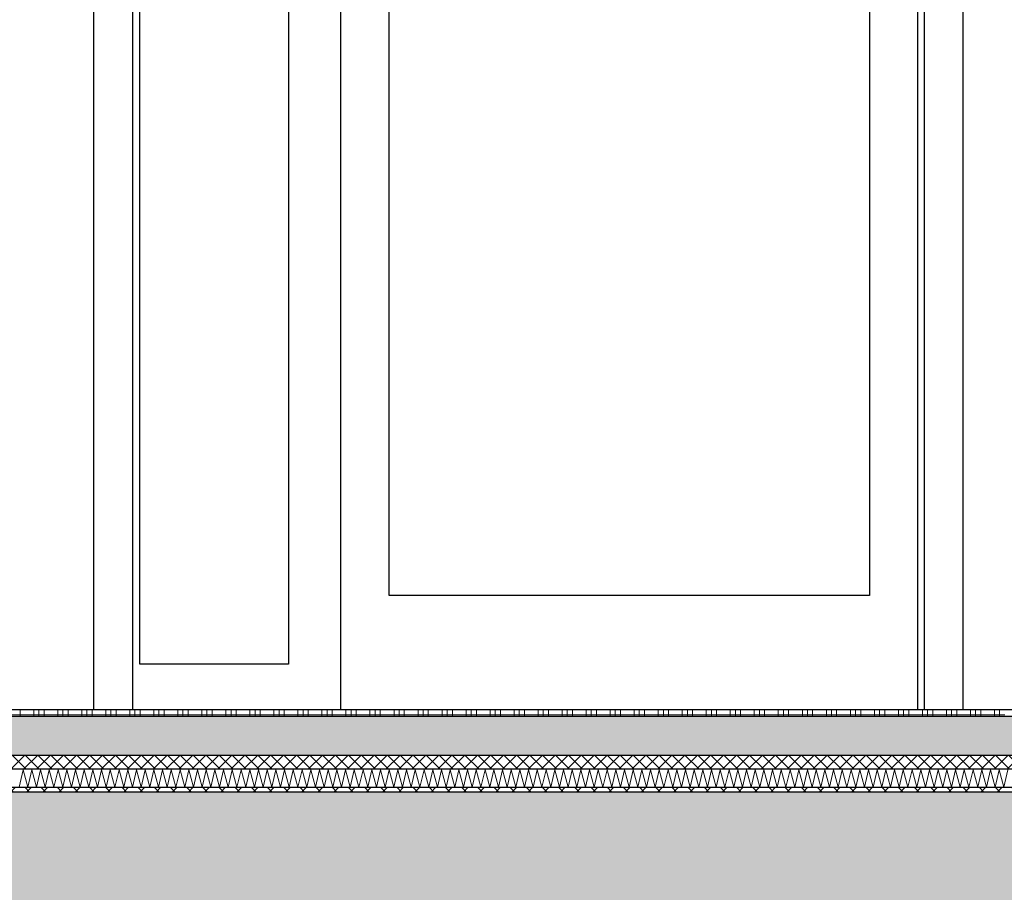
# Model space of a CAD drawing. Header units: metres. Extents: x -12 to 62.3, y -22.2 to 2.8.
# Tile 90 of 214: x 22.5 to 24.6, y -10.6 to -8.7. Entities that reach past the tile are written whole.
import ezdxf

# ---------------------------------------------------------------- set-up
doc = ezdxf.new("R2010")
doc.units = ezdxf.units.M
doc.header["$LTSCALE"] = 20
doc.header["$MEASUREMENT"] = 0
doc.layers.get('0').update_dxf_attribs({"color": 8, "lineweight": 9})
doc.layers.get('Defpoints').update_dxf_attribs({"color": 8, "lineweight": 9})
for name, color, linetype in [('Neubau_A-Decken', 8, 'Continuous'), ('Neubau_A-STB Wände', 8, 'Continuous'), ('Neubau_B-Bodenaufbau', 8, 'Continuous'), ('Neubau_T-Bemaßung', 8, 'Continuous')]:
    doc.layers.add(name, color=color, linetype=linetype)
doc.styles.add('ERSTELLTER_STIL_2', font='arial.ttf')
doc.dimstyles.new('ERSTELLTER_STIL__1', dxfattribs={"dimtxt": 0.0875, "dimasz": 0.059375, "dimexe": 0.18, "dimexo": 0.0625, "dimgap": 0, "dimtad": 1, "dimzin": 0, "dimdsep": 46, "dimtxsty": 'ERSTELLTER_STIL_2', "dimblk": 'ARROWHEAD_6', "dimblk1": 'ARROWHEAD_6', "dimblk2": 'ARROWHEAD_6', "dimcen": 0.09, "dimclrd": 7, "dimclre": 7, "dimclrt": 7, "dimazin": 0, "dimtfac": 1, "dimtdec": 4, "dimtmove": 0, "dimatfit": 3, "dimfxl": 1, "dimtolj": 1, "dimtzin": 0, "dimarcsym": 0})

# ---------------------------------------------------------------- blocks, each defined once
blk = doc.blocks.new('ARROWHEAD_6')
at = {"color": 0, "linetype": 'Continuous', "lineweight": 0}
for p, q in [((-0.5, -0.5), (0.5, 0.5)), ((0, 0), (-1, 0))]:
    blk.add_line(p, q, dxfattribs=at)
blk = doc.blocks.new('*D470')
at = {"layer": 'Defpoints', "color": 0, "linetype": 'Continuous', "transparency": 16777216}
for p in [(22.615, -6.495), (43.2497, -6.495), (45.53, -10.355)]:
    blk.add_point(p, dxfattribs=at)
at = {"layer": 'Neubau_T-Bemaßung', "linetype": 'Continuous', "lineweight": -2, "transparency": 16777216}
for p, q in [((22.6775, -6.495), (43.4297, -6.495)), ((43.2497, -6.5544), (43.2497, -8.3149)), ((43.2497, -10.2956), (43.2497, -8.5421)), ((45.4675, -10.355), (43.0697, -10.355))]:
    blk.add_line(p, q, dxfattribs=at)
at = {"layer": 'Neubau_T-Bemaßung', "linetype": 'Continuous', "lineweight": -2, "transparency": 16777216, "xscale": 0.059375, "yscale": 0.059375, "zscale": 0.059375}
for p, rotation in [((43.2497, -6.495), 90), ((43.2497, -10.355), 270)]:
    blk.add_blockref('ARROWHEAD_6', p, dxfattribs=dict(at, rotation=rotation))
at = {"layer": 'Neubau_T-Bemaßung', "linetype": 'Continuous', "transparency": 16777216, "insert": (43.2497, -8.4285), "char_height": 0.0875, "attachment_point": 5, "rotation": 90, "style": 'ERSTELLTER_STIL_2'}
blk.add_mtext('\\A1;3.86', dxfattribs=at)
blk = doc.blocks.new('*D481')
at = {"layer": 'Defpoints', "color": 0, "linetype": 'Continuous', "transparency": 16777216}
for p in [(19.0274, -10.355), (45.53, -10.355), (45.53, -10.655)]:
    blk.add_point(p, dxfattribs=at)
at = {"layer": 'Neubau_T-Bemaßung', "linetype": 'Continuous', "lineweight": -2, "transparency": 16777216}
for p, q in [((19.0274, -10.2956), (19.0274, -10.2363)), ((45.4675, -10.355), (18.8474, -10.355)), ((19.0274, -10.355), (19.0274, -10.3917)), ((19.0274, -10.655), (19.0274, -10.6186)), ((45.4675, -10.655), (18.8474, -10.655)), ((19.0274, -10.7144), (19.0274, -10.7738))]:
    blk.add_line(p, q, dxfattribs=at)
at = {"layer": 'Neubau_T-Bemaßung', "linetype": 'Continuous', "lineweight": -2, "transparency": 16777216, "xscale": 0.059375, "yscale": 0.059375, "zscale": 0.059375}
for p, rotation in [((19.0274, -10.355), 270), ((19.0274, -10.655), 90)]:
    blk.add_blockref('ARROWHEAD_6', p, dxfattribs=dict(at, rotation=rotation))
at = {"layer": 'Neubau_T-Bemaßung', "linetype": 'Continuous', "transparency": 16777216, "insert": (19.0274, -10.5051), "char_height": 0.0875, "attachment_point": 5, "rotation": 90, "style": 'ERSTELLTER_STIL_2'}
blk.add_mtext('\\A1;0.30', dxfattribs=at)
blk = doc.blocks.new('*D482')
at = {"layer": 'Defpoints', "color": 0, "linetype": 'Continuous', "transparency": 16777216}
for p in [(18.9137, -10.175), (55.892, -10.175), (45.53, -10.355)]:
    blk.add_point(p, dxfattribs=at)
at = {"layer": 'Neubau_T-Bemaßung', "linetype": 'Continuous', "lineweight": -2, "transparency": 16777216}
for p, q in [((18.9137, -10.175), (18.9137, -10.0772)), ((55.8295, -10.175), (18.7337, -10.175)), ((18.9137, -10.2956), (18.9137, -10.2344)), ((45.4675, -10.355), (18.7337, -10.355))]:
    blk.add_line(p, q, dxfattribs=at)
at = {"layer": 'Neubau_T-Bemaßung', "linetype": 'Continuous', "lineweight": -2, "transparency": 16777216, "xscale": 0.059375, "yscale": 0.059375, "zscale": 0.059375}
for p, rotation in [((18.9137, -10.175), 90), ((18.9137, -10.355), 270)]:
    blk.add_blockref('ARROWHEAD_6', p, dxfattribs=dict(at, rotation=rotation))
at = {"layer": 'Neubau_T-Bemaßung', "linetype": 'Continuous', "transparency": 16777216, "insert": (19.0274, -10.0772), "char_height": 0.0875, "attachment_point": 5, "rotation": 90, "style": 'ERSTELLTER_STIL_2'}
blk.add_mtext('\\A1;0.18', dxfattribs=at)
blk = doc.blocks.new('*D483')
at = {"layer": 'Defpoints', "color": 0, "linetype": 'Continuous', "transparency": 16777216}
for p in [(19.0274, -7.675), (19.2714, -7.675), (55.892, -10.175)]:
    blk.add_point(p, dxfattribs=at)
at = {"layer": 'Neubau_T-Bemaßung', "linetype": 'Continuous', "lineweight": -2, "transparency": 16777216}
for p, q in [((19.2089, -7.675), (18.8474, -7.675)), ((19.0274, -7.7344), (19.0274, -8.8143)), ((19.0274, -10.1156), (19.0274, -9.0427)), ((55.8295, -10.175), (18.8474, -10.175))]:
    blk.add_line(p, q, dxfattribs=at)
at = {"layer": 'Neubau_T-Bemaßung', "linetype": 'Continuous', "lineweight": -2, "transparency": 16777216, "xscale": 0.059375, "yscale": 0.059375, "zscale": 0.059375}
for p, rotation in [((19.0274, -7.675), 90), ((19.0274, -10.175), 270)]:
    blk.add_blockref('ARROWHEAD_6', p, dxfattribs=dict(at, rotation=rotation))
at = {"layer": 'Neubau_T-Bemaßung', "linetype": 'Continuous', "transparency": 16777216, "insert": (19.0274, -8.9285), "char_height": 0.0875, "attachment_point": 5, "rotation": 90, "style": 'ERSTELLTER_STIL_2'}
blk.add_mtext('\\A1;2.50', dxfattribs=at)
blk = doc.blocks.new('*D496')
at = {"layer": 'Defpoints', "color": 0, "linetype": 'Continuous', "transparency": 16777216}
for p in [(19.3774, -10.355), (45.53, -10.355), (45.53, -10.655)]:
    blk.add_point(p, dxfattribs=at)
at = {"layer": 'Neubau_T-Bemaßung', "linetype": 'Continuous', "lineweight": -2, "transparency": 16777216}
for p, q in [((19.3774, -10.2956), (19.3774, -10.2363)), ((45.4675, -10.355), (19.1974, -10.355)), ((19.3774, -10.355), (19.3774, -10.3917)), ((19.3774, -10.655), (19.3774, -10.6186)), ((45.4675, -10.655), (19.1974, -10.655)), ((19.3774, -10.7144), (19.3774, -10.7738))]:
    blk.add_line(p, q, dxfattribs=at)
at = {"layer": 'Neubau_T-Bemaßung', "linetype": 'Continuous', "lineweight": -2, "transparency": 16777216, "xscale": 0.059375, "yscale": 0.059375, "zscale": 0.059375}
for p, rotation in [((19.3774, -10.355), 270), ((19.3774, -10.655), 90)]:
    blk.add_blockref('ARROWHEAD_6', p, dxfattribs=dict(at, rotation=rotation))
at = {"layer": 'Neubau_T-Bemaßung', "linetype": 'Continuous', "transparency": 16777216, "insert": (19.3774, -10.5051), "char_height": 0.0875, "attachment_point": 5, "rotation": 90, "style": 'ERSTELLTER_STIL_2'}
blk.add_mtext('\\A1;0.30', dxfattribs=at)
blk = doc.blocks.new('*D497')
at = {"layer": 'Defpoints', "color": 0, "linetype": 'Continuous', "transparency": 16777216}
for p in [(19.3774, -6.495), (22.615, -6.495), (45.53, -10.355)]:
    blk.add_point(p, dxfattribs=at)
at = {"layer": 'Neubau_T-Bemaßung', "linetype": 'Continuous', "lineweight": -2, "transparency": 16777216}
for p, q in [((22.5525, -6.495), (19.1974, -6.495)), ((19.3774, -6.5544), (19.3774, -8.3149)), ((19.3774, -10.2956), (19.3774, -8.5421)), ((45.4675, -10.355), (19.1974, -10.355))]:
    blk.add_line(p, q, dxfattribs=at)
at = {"layer": 'Neubau_T-Bemaßung', "linetype": 'Continuous', "lineweight": -2, "transparency": 16777216, "xscale": 0.059375, "yscale": 0.059375, "zscale": 0.059375}
for p, rotation in [((19.3774, -6.495), 90), ((19.3774, -10.355), 270)]:
    blk.add_blockref('ARROWHEAD_6', p, dxfattribs=dict(at, rotation=rotation))
at = {"layer": 'Neubau_T-Bemaßung', "linetype": 'Continuous', "transparency": 16777216, "insert": (19.3774, -8.4285), "char_height": 0.0875, "attachment_point": 5, "rotation": 90, "style": 'ERSTELLTER_STIL_2'}
blk.add_mtext('\\A1;3.86', dxfattribs=at)
blk = doc.blocks.new('*D503')
at = {"layer": 'Defpoints', "color": 0, "linetype": 'Continuous', "transparency": 16777216}
for p in [(2.6448, -10.355), (45.53, -10.355), (7.125, -10.655)]:
    blk.add_point(p, dxfattribs=at)
at = {"layer": 'Neubau_T-Bemaßung', "linetype": 'Continuous', "lineweight": -2, "transparency": 16777216}
for p, q in [((2.6448, -10.2956), (2.6448, -10.2363)), ((45.4675, -10.355), (2.4648, -10.355)), ((2.6448, -10.355), (2.6448, -10.3917)), ((2.6448, -10.655), (2.6448, -10.6186)), ((7.0625, -10.655), (2.4648, -10.655)), ((2.6448, -10.7144), (2.6448, -10.7738))]:
    blk.add_line(p, q, dxfattribs=at)
at = {"layer": 'Neubau_T-Bemaßung', "linetype": 'Continuous', "lineweight": -2, "transparency": 16777216, "xscale": 0.059375, "yscale": 0.059375, "zscale": 0.059375}
for p, rotation in [((2.6448, -10.355), 270), ((2.6448, -10.655), 90)]:
    blk.add_blockref('ARROWHEAD_6', p, dxfattribs=dict(at, rotation=rotation))
at = {"layer": 'Neubau_T-Bemaßung', "linetype": 'Continuous', "transparency": 16777216, "insert": (2.6448, -10.5051), "char_height": 0.0875, "attachment_point": 5, "rotation": 90, "style": 'ERSTELLTER_STIL_2'}
blk.add_mtext('\\A1;0.30', dxfattribs=at)
blk = doc.blocks.new('*D504')
at = {"layer": 'Defpoints', "color": 0, "linetype": 'Continuous', "transparency": 16777216}
for p in [(2.5311, -10.175), (55.892, -10.175), (45.53, -10.355)]:
    blk.add_point(p, dxfattribs=at)
at = {"layer": 'Neubau_T-Bemaßung', "linetype": 'Continuous', "lineweight": -2, "transparency": 16777216}
for p, q in [((2.5311, -10.175), (2.5311, -10.0772)), ((55.8295, -10.175), (2.3511, -10.175)), ((2.5311, -10.2956), (2.5311, -10.2344)), ((45.4675, -10.355), (2.3511, -10.355))]:
    blk.add_line(p, q, dxfattribs=at)
at = {"layer": 'Neubau_T-Bemaßung', "linetype": 'Continuous', "lineweight": -2, "transparency": 16777216, "xscale": 0.059375, "yscale": 0.059375, "zscale": 0.059375}
for p, rotation in [((2.5311, -10.175), 90), ((2.5311, -10.355), 270)]:
    blk.add_blockref('ARROWHEAD_6', p, dxfattribs=dict(at, rotation=rotation))
at = {"layer": 'Neubau_T-Bemaßung', "linetype": 'Continuous', "transparency": 16777216, "insert": (2.6448, -10.0772), "char_height": 0.0875, "attachment_point": 5, "rotation": 90, "style": 'ERSTELLTER_STIL_2'}
blk.add_mtext('\\A1;0.18', dxfattribs=at)
blk = doc.blocks.new('*D505')
at = {"layer": 'Defpoints', "color": 0, "linetype": 'Continuous', "transparency": 16777216}
for p in [(2.6448, -7.175), (42.69, -7.175), (55.892, -10.175)]:
    blk.add_point(p, dxfattribs=at)
at = {"layer": 'Neubau_T-Bemaßung', "linetype": 'Continuous', "lineweight": -2, "transparency": 16777216}
for p, q in [((42.6275, -7.175), (2.4648, -7.175)), ((2.6448, -7.2344), (2.6448, -8.565)), ((2.6448, -10.1156), (2.6448, -8.792)), ((55.8295, -10.175), (2.4648, -10.175))]:
    blk.add_line(p, q, dxfattribs=at)
at = {"layer": 'Neubau_T-Bemaßung', "linetype": 'Continuous', "lineweight": -2, "transparency": 16777216, "xscale": 0.059375, "yscale": 0.059375, "zscale": 0.059375}
for p, rotation in [((2.6448, -7.175), 90), ((2.6448, -10.175), 270)]:
    blk.add_blockref('ARROWHEAD_6', p, dxfattribs=dict(at, rotation=rotation))
at = {"layer": 'Neubau_T-Bemaßung', "linetype": 'Continuous', "transparency": 16777216, "insert": (2.6448, -8.6785), "char_height": 0.0875, "attachment_point": 5, "rotation": 90, "style": 'ERSTELLTER_STIL_2'}
blk.add_mtext('\\A1;3.00', dxfattribs=at)
blk = doc.blocks.new('*D444')
at = {"layer": 'Defpoints', "color": 0, "linetype": 'Continuous', "transparency": 16777216}
for p in [(2.9948, -10.355), (45.53, -10.355), (3.1774, -10.655)]:
    blk.add_point(p, dxfattribs=at)
at = {"layer": 'Neubau_T-Bemaßung', "linetype": 'Continuous', "lineweight": -2, "transparency": 16777216}
for p, q in [((2.9948, -10.2956), (2.9948, -10.2363)), ((45.4675, -10.355), (2.8148, -10.355)), ((2.9948, -10.355), (2.9948, -10.3917)), ((2.9948, -10.655), (2.9948, -10.6186)), ((3.1149, -10.655), (2.8148, -10.655)), ((2.9948, -10.7144), (2.9948, -10.7738))]:
    blk.add_line(p, q, dxfattribs=at)
at = {"layer": 'Neubau_T-Bemaßung', "linetype": 'Continuous', "lineweight": -2, "transparency": 16777216, "xscale": 0.059375, "yscale": 0.059375, "zscale": 0.059375}
for p, rotation in [((2.9948, -10.355), 270), ((2.9948, -10.655), 90)]:
    blk.add_blockref('ARROWHEAD_6', p, dxfattribs=dict(at, rotation=rotation))
at = {"layer": 'Neubau_T-Bemaßung', "linetype": 'Continuous', "transparency": 16777216, "insert": (2.9948, -10.5051), "char_height": 0.0875, "attachment_point": 5, "rotation": 90, "style": 'ERSTELLTER_STIL_2'}
blk.add_mtext('\\A1;0.30', dxfattribs=at)
blk = doc.blocks.new('*D445')
at = {"layer": 'Defpoints', "color": 0, "linetype": 'Continuous', "transparency": 16777216}
for p in [(2.9948, -6.495), (22.615, -6.495), (45.53, -10.355)]:
    blk.add_point(p, dxfattribs=at)
at = {"layer": 'Neubau_T-Bemaßung', "linetype": 'Continuous', "lineweight": -2, "transparency": 16777216}
for p, q in [((22.5525, -6.495), (2.8148, -6.495)), ((2.9948, -6.5544), (2.9948, -8.3149)), ((2.9948, -10.2956), (2.9948, -8.5421)), ((45.4675, -10.355), (2.8148, -10.355))]:
    blk.add_line(p, q, dxfattribs=at)
at = {"layer": 'Neubau_T-Bemaßung', "linetype": 'Continuous', "lineweight": -2, "transparency": 16777216, "xscale": 0.059375, "yscale": 0.059375, "zscale": 0.059375}
for p, rotation in [((2.9948, -6.495), 90), ((2.9948, -10.355), 270)]:
    blk.add_blockref('ARROWHEAD_6', p, dxfattribs=dict(at, rotation=rotation))
at = {"layer": 'Neubau_T-Bemaßung', "linetype": 'Continuous', "transparency": 16777216, "insert": (2.9948, -8.4285), "char_height": 0.0875, "attachment_point": 5, "rotation": 90, "style": 'ERSTELLTER_STIL_2'}
blk.add_mtext('\\A1;3.86', dxfattribs=at)
blk = doc.blocks.new('*D415')
at = {"layer": 'Defpoints', "color": 0, "linetype": 'Continuous', "transparency": 16777216}
for p in [(8.8736, -10.355), (45.53, -10.355), (0.2, -10.655)]:
    blk.add_point(p, dxfattribs=at)
at = {"layer": 'Neubau_T-Bemaßung', "linetype": 'Continuous', "lineweight": -2, "transparency": 16777216}
for p, q in [((45.4675, -10.355), (8.6936, -10.355)), ((8.8736, -10.4144), (8.8736, -10.5956)), ((0.2625, -10.655), (9.0536, -10.655)), ((8.8736, -10.655), (8.8736, -10.7531))]:
    blk.add_line(p, q, dxfattribs=at)
at = {"layer": 'Neubau_T-Bemaßung', "linetype": 'Continuous', "lineweight": -2, "transparency": 16777216, "xscale": 0.059375, "yscale": 0.059375, "zscale": 0.059375}
for p, rotation in [((8.8736, -10.355), 90), ((8.8736, -10.655), 270)]:
    blk.add_blockref('ARROWHEAD_6', p, dxfattribs=dict(at, rotation=rotation))
at = {"layer": 'Neubau_T-Bemaßung', "linetype": 'Continuous', "transparency": 16777216, "insert": (8.7601, -10.7531), "char_height": 0.0875, "attachment_point": 5, "rotation": 90, "style": 'ERSTELLTER_STIL_2'}
blk.add_mtext('\\A1;0.30', dxfattribs=at)
blk = doc.blocks.new('*D416')
at = {"layer": 'Defpoints', "color": 0, "linetype": 'Continuous', "transparency": 16777216}
for p in [(8.8739, -10.175), (55.892, -10.175), (45.53, -10.355)]:
    blk.add_point(p, dxfattribs=at)
at = {"layer": 'Neubau_T-Bemaßung', "linetype": 'Continuous', "lineweight": -2, "transparency": 16777216}
for p, q in [((55.8295, -10.175), (8.6939, -10.175)), ((8.8739, -10.2344), (8.8739, -10.2956)), ((45.4675, -10.355), (8.6939, -10.355)), ((8.8739, -10.355), (8.8739, -10.4531))]:
    blk.add_line(p, q, dxfattribs=at)
at = {"layer": 'Neubau_T-Bemaßung', "linetype": 'Continuous', "lineweight": -2, "transparency": 16777216, "xscale": 0.059375, "yscale": 0.059375, "zscale": 0.059375}
for p, rotation in [((8.8739, -10.175), 90), ((8.8739, -10.355), 270)]:
    blk.add_blockref('ARROWHEAD_6', p, dxfattribs=dict(at, rotation=rotation))
at = {"layer": 'Neubau_T-Bemaßung', "linetype": 'Continuous', "transparency": 16777216, "insert": (8.7601, -10.4531), "char_height": 0.0875, "attachment_point": 5, "rotation": 90, "style": 'ERSTELLTER_STIL_2'}
blk.add_mtext('\\A1;0.18', dxfattribs=at)
blk = doc.blocks.new('*D417')
at = {"layer": 'Defpoints', "color": 0, "linetype": 'Continuous', "transparency": 16777216}
for p in [(8.7601, -6.825), (8.9865, -6.825), (55.892, -10.175)]:
    blk.add_point(p, dxfattribs=at)
at = {"layer": 'Neubau_T-Bemaßung', "linetype": 'Continuous', "lineweight": -2, "transparency": 16777216}
for p, q in [((8.924, -6.825), (8.5801, -6.825)), ((8.7601, -6.8844), (8.7601, -8.4563)), ((8.7601, -10.1156), (8.7601, -8.6842)), ((55.8295, -10.175), (8.5801, -10.175))]:
    blk.add_line(p, q, dxfattribs=at)
at = {"layer": 'Neubau_T-Bemaßung', "linetype": 'Continuous', "lineweight": -2, "transparency": 16777216, "xscale": 0.059375, "yscale": 0.059375, "zscale": 0.059375}
for p, rotation in [((8.7601, -6.825), 90), ((8.7601, -10.175), 270)]:
    blk.add_blockref('ARROWHEAD_6', p, dxfattribs=dict(at, rotation=rotation))
at = {"layer": 'Neubau_T-Bemaßung', "linetype": 'Continuous', "transparency": 16777216, "insert": (8.7601, -8.5702), "char_height": 0.0875, "attachment_point": 5, "rotation": 90, "style": 'ERSTELLTER_STIL_2'}
blk.add_mtext('\\A1;3.35', dxfattribs=at)
blk = doc.blocks.new('*D428')
at = {"layer": 'Defpoints', "color": 0, "linetype": 'Continuous', "transparency": 16777216}
for p in [(9.1101, -10.355), (45.53, -10.355), (3.1774, -10.655)]:
    blk.add_point(p, dxfattribs=at)
at = {"layer": 'Neubau_T-Bemaßung', "linetype": 'Continuous', "lineweight": -2, "transparency": 16777216}
for p, q in [((9.1101, -10.2956), (9.1101, -10.2363)), ((45.4675, -10.355), (8.9301, -10.355)), ((9.1101, -10.355), (9.1101, -10.3917)), ((9.1101, -10.655), (9.1101, -10.6186)), ((3.2399, -10.655), (9.2901, -10.655)), ((9.1101, -10.7144), (9.1101, -10.7738))]:
    blk.add_line(p, q, dxfattribs=at)
at = {"layer": 'Neubau_T-Bemaßung', "linetype": 'Continuous', "lineweight": -2, "transparency": 16777216, "xscale": 0.059375, "yscale": 0.059375, "zscale": 0.059375}
for p, rotation in [((9.1101, -10.355), 270), ((9.1101, -10.655), 90)]:
    blk.add_blockref('ARROWHEAD_6', p, dxfattribs=dict(at, rotation=rotation))
at = {"layer": 'Neubau_T-Bemaßung', "linetype": 'Continuous', "transparency": 16777216, "insert": (9.1101, -10.5051), "char_height": 0.0875, "attachment_point": 5, "rotation": 90, "style": 'ERSTELLTER_STIL_2'}
blk.add_mtext('\\A1;0.30', dxfattribs=at)
blk = doc.blocks.new('*D429')
at = {"layer": 'Defpoints', "color": 0, "linetype": 'Continuous', "transparency": 16777216}
for p in [(9.1101, -6.495), (22.615, -6.495), (45.53, -10.355)]:
    blk.add_point(p, dxfattribs=at)
at = {"layer": 'Neubau_T-Bemaßung', "linetype": 'Continuous', "lineweight": -2, "transparency": 16777216}
for p, q in [((22.5525, -6.495), (8.9301, -6.495)), ((9.1101, -6.5544), (9.1101, -8.3149)), ((9.1101, -10.2956), (9.1101, -8.5421)), ((45.4675, -10.355), (8.9301, -10.355))]:
    blk.add_line(p, q, dxfattribs=at)
at = {"layer": 'Neubau_T-Bemaßung', "linetype": 'Continuous', "lineweight": -2, "transparency": 16777216, "xscale": 0.059375, "yscale": 0.059375, "zscale": 0.059375}
for p, rotation in [((9.1101, -6.495), 90), ((9.1101, -10.355), 270)]:
    blk.add_blockref('ARROWHEAD_6', p, dxfattribs=dict(at, rotation=rotation))
at = {"layer": 'Neubau_T-Bemaßung', "linetype": 'Continuous', "transparency": 16777216, "insert": (9.1101, -8.4285), "char_height": 0.0875, "attachment_point": 5, "rotation": 90, "style": 'ERSTELLTER_STIL_2'}
blk.add_mtext('\\A1;3.86', dxfattribs=at)

msp = doc.modelspace()

# ---------------------------------------------------------------- hatches: boundary and pattern name
at = {"layer": 'Neubau_A-Decken', "linetype": 'Continuous'}
h = msp.add_hatch(dxfattribs=at)
h.set_pattern_fill('BETON__STAHLBETON_0001', color=256, style=0, pattern_type=2)
h.set_pattern_definition([(45, (2952.9134, -10.175), (-0.0848528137, 0.0848528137), []), (45, (2952.87097, -10.13257), (-0.0848528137, 0.0848528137), [0.09, -0.03])])
h.paths.add_polyline_path([(45.53, -10.355), (14.55, -10.355), (14.55, -10.655), (45.53, -10.655)])
at = {"layer": 'Neubau_B-Bodenaufbau', "linetype": 'Continuous'}
h = msp.add_hatch(dxfattribs=at)
h.set_pattern_fill('BETON__UNBEWEHRT_0001', color=256, style=0, pattern_type=2)
h.set_pattern_definition([(45, (2952.9134, -10.175), (-0.0353553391, 0.0353553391), [0.0375, -0.0125]), (45, (2952.9134, -10.139645), (-0.0353553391, 0.0353553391), [0.0375, -0.0125])])
h.paths.add_polyline_path([(40.005, -10.19), (20.495, -10.19), (20.495, -10.275), (40.005, -10.275)])
h = msp.add_hatch(dxfattribs=at)
h.set_pattern_fill('DÄMMUNG__HART_2_0001', color=256, style=0, pattern_type=2)
h.set_pattern_definition([(45, (2952.9134, -10.175), (-0.01414213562, 0.01414213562), []), (135, (2952.9134, -10.175), (0.01414213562, 0.01414213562), [])])
h.paths.add_polyline_path([(40.005, -10.275), (20.495, -10.275), (20.495, -10.305), (40.005, -10.305)])
h = msp.add_hatch(dxfattribs=at)
h.set_pattern_fill('GUßASPHALT_0001', color=256, style=0, pattern_type=2)
h.set_pattern_definition([(45, (2952.9134, -10.175), (-0.01767766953, 0.01767766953), []), (135, (2952.9134, -10.175), (0.01767766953, 0.01767766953), [])])
h.paths.add_polyline_path([(20.495, -10.355), (40.005, -10.355), (40.005, -10.345), (20.495, -10.345)])

# ---------------------------------------------------------------- linework, layer by layer
at = {"layer": 'Neubau_A-Decken', "linetype": 'Continuous', "flags": 128}
msp.add_lwpolyline([(45.39, -10.355), (40.005, -10.355), (20.495, -10.355), (18.45, -10.355), (18.4375, -10.355), (18.425, -10.355), (18.275, -10.355), (18.2625, -10.355), (18.25, -10.355), (15.95, -10.355), (15.9375, -10.355), (15.925, -10.355), (15.875, -10.355), (15.675, -10.355), (15.625, -10.355), (15.6125, -10.355), (15.6, -10.355), (14.55, -10.355)], dxfattribs=at)
at = {"layer": 'Neubau_A-STB Wände', "linetype": 'Continuous'}
for p, q in [((22.63, -10.175), (22.63, -7.375)), ((24.53, -10.175), (24.53, -7.375)), ((22.715, -10.175), (22.715, -7.46)), ((24.445, -7.46), (24.445, -10.175)), ((22.73, -10.075), (22.73, -7.915)), ((23.055, -7.915), (23.055, -10.075)), ((23.17, -10.175), (23.17, -7.915)), ((24.43, -7.915), (24.43, -10.175)), ((23.275, -9.925), (23.275, -8.02)), ((24.325, -8.02), (24.325, -9.925)), ((24.325, -9.925), (23.275, -9.925)), ((23.055, -10.075), (22.73, -10.075))]:
    msp.add_line(p, q, dxfattribs=at)
at = {"layer": 'Neubau_B-Bodenaufbau', "linetype": 'Continuous', "lineweight": 9}
for p, q in [((22.4684, -10.175), (22.4684, -10.19)), ((22.4984, -10.175), (22.4984, -10.19)), ((22.5096, -10.175), (22.5096, -10.19)), ((22.5209, -10.175), (22.5209, -10.19)), ((22.5509, -10.175), (22.5509, -10.19)), ((22.5621, -10.175), (22.5621, -10.19)), ((22.5734, -10.175), (22.5734, -10.19)), ((22.6034, -10.175), (22.6034, -10.19)), ((22.6146, -10.175), (22.6146, -10.19)), ((22.6259, -10.175), (22.6259, -10.19)), ((22.6559, -10.175), (22.6559, -10.19)), ((22.6671, -10.175), (22.6671, -10.19)), ((22.6784, -10.175), (22.6784, -10.19)), ((22.7084, -10.175), (22.7084, -10.19)), ((22.7196, -10.175), (22.7196, -10.19)), ((22.7309, -10.175), (22.7309, -10.19)), ((22.7609, -10.175), (22.7609, -10.19)), ((22.7721, -10.175), (22.7721, -10.19)), ((22.7834, -10.175), (22.7834, -10.19)), ((22.8134, -10.175), (22.8134, -10.19)), ((22.8246, -10.175), (22.8246, -10.19)), ((22.8359, -10.175), (22.8359, -10.19)), ((22.8659, -10.175), (22.8659, -10.19)), ((22.8771, -10.175), (22.8771, -10.19)), ((22.8884, -10.175), (22.8884, -10.19)), ((22.9184, -10.175), (22.9184, -10.19)), ((22.9296, -10.175), (22.9296, -10.19)), ((22.9409, -10.175), (22.9409, -10.19)), ((22.9709, -10.175), (22.9709, -10.19)), ((22.9821, -10.175), (22.9821, -10.19)), ((22.9934, -10.175), (22.9934, -10.19)), ((23.0234, -10.175), (23.0234, -10.19)), ((23.0346, -10.175), (23.0346, -10.19)), ((23.0459, -10.175), (23.0459, -10.19)), ((23.0759, -10.175), (23.0759, -10.19)), ((23.0871, -10.175), (23.0871, -10.19)), ((23.0984, -10.175), (23.0984, -10.19)), ((23.1284, -10.175), (23.1284, -10.19)), ((23.1396, -10.175), (23.1396, -10.19)), ((23.1509, -10.175), (23.1509, -10.19)), ((23.1809, -10.175), (23.1809, -10.19)), ((23.1921, -10.175), (23.1921, -10.19)), ((23.2034, -10.175), (23.2034, -10.19)), ((23.2334, -10.175), (23.2334, -10.19)), ((23.2446, -10.175), (23.2446, -10.19)), ((23.2559, -10.175), (23.2559, -10.19)), ((23.2859, -10.175), (23.2859, -10.19)), ((23.2971, -10.175), (23.2971, -10.19)), ((23.3084, -10.175), (23.3084, -10.19)), ((23.3384, -10.175), (23.3384, -10.19)), ((23.3496, -10.175), (23.3496, -10.19)), ((23.3609, -10.175), (23.3609, -10.19)), ((23.3909, -10.175), (23.3909, -10.19)), ((23.4021, -10.175), (23.4021, -10.19)), ((23.4134, -10.175), (23.4134, -10.19)), ((23.4434, -10.175), (23.4434, -10.19)), ((23.4546, -10.175), (23.4546, -10.19)), ((23.4659, -10.175), (23.4659, -10.19)), ((23.4959, -10.175), (23.4959, -10.19)), ((23.5071, -10.175), (23.5071, -10.19)), ((23.5184, -10.175), (23.5184, -10.19)), ((23.5484, -10.175), (23.5484, -10.19)), ((23.5596, -10.175), (23.5596, -10.19)), ((23.5709, -10.175), (23.5709, -10.19)), ((23.6009, -10.175), (23.6009, -10.19)), ((23.6121, -10.175), (23.6121, -10.19)), ((23.6234, -10.175), (23.6234, -10.19)), ((23.6534, -10.175), (23.6534, -10.19)), ((23.6646, -10.175), (23.6646, -10.19)), ((23.6759, -10.175), (23.6759, -10.19)), ((23.7059, -10.175), (23.7059, -10.19)), ((23.7171, -10.175), (23.7171, -10.19)), ((23.7284, -10.175), (23.7284, -10.19)), ((23.7584, -10.175), (23.7584, -10.19)), ((23.7696, -10.175), (23.7696, -10.19)), ((23.7809, -10.175), (23.7809, -10.19)), ((23.8109, -10.175), (23.8109, -10.19)), ((23.8221, -10.175), (23.8221, -10.19)), ((23.8334, -10.175), (23.8334, -10.19)), ((23.8634, -10.175), (23.8634, -10.19)), ((23.8746, -10.175), (23.8746, -10.19)), ((23.8859, -10.175), (23.8859, -10.19)), ((23.9159, -10.175), (23.9159, -10.19)), ((23.9271, -10.175), (23.9271, -10.19)), ((23.9384, -10.175), (23.9384, -10.19)), ((23.9684, -10.175), (23.9684, -10.19)), ((23.9796, -10.175), (23.9796, -10.19)), ((23.9909, -10.175), (23.9909, -10.19)), ((24.0209, -10.175), (24.0209, -10.19)), ((24.0321, -10.175), (24.0321, -10.19)), ((24.0434, -10.175), (24.0434, -10.19)), ((24.0734, -10.175), (24.0734, -10.19)), ((24.0846, -10.175), (24.0846, -10.19)), ((24.0959, -10.175), (24.0959, -10.19)), ((24.1259, -10.175), (24.1259, -10.19)), ((24.1371, -10.175), (24.1371, -10.19)), ((24.1484, -10.175), (24.1484, -10.19)), ((24.1784, -10.175), (24.1784, -10.19)), ((24.1896, -10.175), (24.1896, -10.19)), ((24.2009, -10.175), (24.2009, -10.19)), ((24.2309, -10.175), (24.2309, -10.19)), ((24.2421, -10.175), (24.2421, -10.19)), ((24.2534, -10.175), (24.2534, -10.19)), ((24.2834, -10.175), (24.2834, -10.19)), ((24.2946, -10.175), (24.2946, -10.19)), ((24.3059, -10.175), (24.3059, -10.19)), ((24.3359, -10.175), (24.3359, -10.19)), ((24.3471, -10.175), (24.3471, -10.19)), ((24.3584, -10.175), (24.3584, -10.19)), ((24.3884, -10.175), (24.3884, -10.19)), ((24.3996, -10.175), (24.3996, -10.19)), ((24.4109, -10.175), (24.4109, -10.19)), ((24.4409, -10.175), (24.4409, -10.19)), ((24.4521, -10.175), (24.4521, -10.19)), ((24.4634, -10.175), (24.4634, -10.19)), ((24.4934, -10.175), (24.4934, -10.19)), ((24.5046, -10.175), (24.5046, -10.19)), ((24.5159, -10.175), (24.5159, -10.19)), ((24.5459, -10.175), (24.5459, -10.19)), ((24.5571, -10.175), (24.5571, -10.19)), ((24.5684, -10.175), (24.5684, -10.19)), ((24.5984, -10.175), (24.5984, -10.19)), ((24.6096, -10.175), (24.6096, -10.19)), ((22.4159, -10.1862), (22.4684, -10.1862)), ((22.4684, -10.1862), (22.5209, -10.1862)), ((22.5209, -10.1862), (22.5734, -10.1862)), ((22.5734, -10.1862), (22.6259, -10.1862)), ((22.6259, -10.1862), (22.6784, -10.1862)), ((22.6784, -10.1862), (22.7309, -10.1862)), ((22.7309, -10.1862), (22.7834, -10.1862)), ((22.7834, -10.1862), (22.8359, -10.1862)), ((22.8359, -10.1862), (22.8884, -10.1862)), ((22.8884, -10.1862), (22.9409, -10.1862)), ((22.9409, -10.1862), (22.9934, -10.1862)), ((22.9934, -10.1862), (23.0459, -10.1862)), ((23.0459, -10.1862), (23.0984, -10.1862)), ((23.0984, -10.1862), (23.1509, -10.1862)), ((23.1509, -10.1862), (23.2034, -10.1862)), ((23.2034, -10.1862), (23.2559, -10.1862)), ((23.2559, -10.1862), (23.3084, -10.1862)), ((23.3084, -10.1862), (23.3609, -10.1862)), ((23.3609, -10.1862), (23.4134, -10.1862)), ((23.4134, -10.1862), (23.4659, -10.1862)), ((23.4659, -10.1862), (23.5184, -10.1862)), ((23.5184, -10.1862), (23.5709, -10.1862)), ((23.5709, -10.1862), (23.6234, -10.1862)), ((23.6234, -10.1862), (23.6759, -10.1862)), ((23.6759, -10.1862), (23.7284, -10.1862)), ((23.7284, -10.1862), (23.7809, -10.1862)), ((23.7809, -10.1862), (23.8334, -10.1862)), ((23.8334, -10.1862), (23.8859, -10.1862)), ((23.8859, -10.1862), (23.9384, -10.1862)), ((23.9384, -10.1862), (23.9909, -10.1862)), ((23.9909, -10.1862), (24.0434, -10.1862)), ((24.0434, -10.1862), (24.0959, -10.1862)), ((24.0959, -10.1862), (24.1484, -10.1862)), ((24.1484, -10.1862), (24.2009, -10.1862)), ((24.2009, -10.1862), (24.2534, -10.1862)), ((24.2534, -10.1862), (24.3059, -10.1862)), ((24.3059, -10.1862), (24.3584, -10.1862)), ((24.3584, -10.1862), (24.4109, -10.1862)), ((24.4109, -10.1862), (24.4634, -10.1862)), ((24.4634, -10.1862), (24.5159, -10.1862)), ((24.5159, -10.1862), (24.5684, -10.1862)), ((24.5684, -10.1862), (24.6209, -10.1862)), ((22.4665, -10.344), (22.4753, -10.306)), ((22.4753, -10.306), (22.4855, -10.344)), ((22.4855, -10.344), (22.4944, -10.306)), ((22.4944, -10.306), (22.5046, -10.344)), ((22.5046, -10.344), (22.5134, -10.306)), ((22.5134, -10.306), (22.5236, -10.344)), ((22.5236, -10.344), (22.5324, -10.306)), ((22.5324, -10.306), (22.5426, -10.344)), ((22.5426, -10.344), (22.5515, -10.306)), ((22.5515, -10.306), (22.5617, -10.344)), ((22.5617, -10.344), (22.5705, -10.306)), ((22.5705, -10.306), (22.5807, -10.344)), ((22.5807, -10.344), (22.5896, -10.306)), ((22.5896, -10.306), (22.5998, -10.344)), ((22.5998, -10.344), (22.6086, -10.306)), ((22.6086, -10.306), (22.6188, -10.344)), ((22.6188, -10.344), (22.6277, -10.306)), ((22.6277, -10.306), (22.6379, -10.344)), ((22.6379, -10.344), (22.6467, -10.306)), ((22.6467, -10.306), (22.6569, -10.344)), ((22.6569, -10.344), (22.6658, -10.306)), ((22.6658, -10.306), (22.676, -10.344)), ((22.676, -10.344), (22.6848, -10.306)), ((22.6848, -10.306), (22.695, -10.344)), ((22.695, -10.344), (22.7039, -10.306)), ((22.7039, -10.306), (22.7141, -10.344)), ((22.7141, -10.344), (22.7229, -10.306)), ((22.7229, -10.306), (22.7331, -10.344)), ((22.7331, -10.344), (22.742, -10.306)), ((22.742, -10.306), (22.7522, -10.344)), ((22.7522, -10.344), (22.761, -10.306)), ((22.761, -10.306), (22.7712, -10.344)), ((22.7712, -10.344), (22.7801, -10.306)), ((22.7801, -10.306), (22.7903, -10.344)), ((22.7903, -10.344), (22.7991, -10.306)), ((22.7991, -10.306), (22.8093, -10.344)), ((22.8093, -10.344), (22.8182, -10.306)), ((22.8182, -10.306), (22.8284, -10.344)), ((22.8284, -10.344), (22.8372, -10.306)), ((22.8372, -10.306), (22.8474, -10.344)), ((22.8474, -10.344), (22.8563, -10.306)), ((22.8563, -10.306), (22.8665, -10.344)), ((22.8665, -10.344), (22.8753, -10.306)), ((22.8753, -10.306), (22.8855, -10.344)), ((22.8855, -10.344), (22.8944, -10.306)), ((22.8944, -10.306), (22.9046, -10.344)), ((22.9046, -10.344), (22.9134, -10.306)), ((22.9134, -10.306), (22.9236, -10.344)), ((22.9236, -10.344), (22.9324, -10.306)), ((22.9324, -10.306), (22.9426, -10.344)), ((22.9426, -10.344), (22.9515, -10.306)), ((22.9515, -10.306), (22.9617, -10.344)), ((22.9617, -10.344), (22.9705, -10.306)), ((22.9705, -10.306), (22.9807, -10.344)), ((22.9807, -10.344), (22.9896, -10.306)), ((22.9896, -10.306), (22.9998, -10.344)), ((22.9998, -10.344), (23.0086, -10.306)), ((23.0086, -10.306), (23.0188, -10.344)), ((23.0188, -10.344), (23.0277, -10.306)), ((23.0277, -10.306), (23.0379, -10.344)), ((23.0379, -10.344), (23.0467, -10.306)), ((23.0467, -10.306), (23.0569, -10.344)), ((23.0569, -10.344), (23.0658, -10.306)), ((23.0658, -10.306), (23.076, -10.344)), ((23.076, -10.344), (23.0848, -10.306)), ((23.0848, -10.306), (23.095, -10.344)), ((23.095, -10.344), (23.1039, -10.306)), ((23.1039, -10.306), (23.1141, -10.344)), ((23.1141, -10.344), (23.1229, -10.306)), ((23.1229, -10.306), (23.1331, -10.344)), ((23.1331, -10.344), (23.142, -10.306)), ((23.142, -10.306), (23.1522, -10.344)), ((23.1522, -10.344), (23.161, -10.306)), ((23.161, -10.306), (23.1712, -10.344)), ((23.1712, -10.344), (23.1801, -10.306)), ((23.1801, -10.306), (23.1903, -10.344)), ((23.1903, -10.344), (23.1991, -10.306)), ((23.1991, -10.306), (23.2093, -10.344)), ((23.2093, -10.344), (23.2182, -10.306)), ((23.2182, -10.306), (23.2284, -10.344)), ((23.2284, -10.344), (23.2372, -10.306)), ((23.2372, -10.306), (23.2474, -10.344)), ((23.2474, -10.344), (23.2563, -10.306)), ((23.2563, -10.306), (23.2665, -10.344)), ((23.2665, -10.344), (23.2753, -10.306)), ((23.2753, -10.306), (23.2855, -10.344)), ((23.2855, -10.344), (23.2944, -10.306)), ((23.2944, -10.306), (23.3046, -10.344)), ((23.3046, -10.344), (23.3134, -10.306)), ((23.3134, -10.306), (23.3236, -10.344)), ((23.3236, -10.344), (23.3324, -10.306)), ((23.3324, -10.306), (23.3426, -10.344)), ((23.3426, -10.344), (23.3515, -10.306)), ((23.3515, -10.306), (23.3617, -10.344)), ((23.3617, -10.344), (23.3705, -10.306)), ((23.3705, -10.306), (23.3807, -10.344)), ((23.3807, -10.344), (23.3896, -10.306)), ((23.3896, -10.306), (23.3998, -10.344)), ((23.3998, -10.344), (23.4086, -10.306)), ((23.4086, -10.306), (23.4188, -10.344)), ((23.4188, -10.344), (23.4277, -10.306)), ((23.4277, -10.306), (23.4379, -10.344)), ((23.4379, -10.344), (23.4467, -10.306)), ((23.4467, -10.306), (23.4569, -10.344)), ((23.4569, -10.344), (23.4658, -10.306)), ((23.4658, -10.306), (23.476, -10.344)), ((23.476, -10.344), (23.4848, -10.306)), ((23.4848, -10.306), (23.495, -10.344)), ((23.495, -10.344), (23.5039, -10.306)), ((23.5039, -10.306), (23.5141, -10.344)), ((23.5141, -10.344), (23.5229, -10.306)), ((23.5229, -10.306), (23.5331, -10.344)), ((23.5331, -10.344), (23.542, -10.306)), ((23.542, -10.306), (23.5522, -10.344)), ((23.5522, -10.344), (23.561, -10.306)), ((23.561, -10.306), (23.5712, -10.344)), ((23.5712, -10.344), (23.5801, -10.306)), ((23.5801, -10.306), (23.5903, -10.344)), ((23.5903, -10.344), (23.5991, -10.306)), ((23.5991, -10.306), (23.6093, -10.344)), ((23.6093, -10.344), (23.6182, -10.306)), ((23.6182, -10.306), (23.6284, -10.344)), ((23.6284, -10.344), (23.6372, -10.306)), ((23.6372, -10.306), (23.6474, -10.344)), ((23.6474, -10.344), (23.6563, -10.306)), ((23.6563, -10.306), (23.6665, -10.344)), ((23.6665, -10.344), (23.6753, -10.306)), ((23.6753, -10.306), (23.6855, -10.344)), ((23.6855, -10.344), (23.6944, -10.306)), ((23.6944, -10.306), (23.7046, -10.344)), ((23.7046, -10.344), (23.7134, -10.306)), ((23.7134, -10.306), (23.7236, -10.344)), ((23.7236, -10.344), (23.7324, -10.306)), ((23.7324, -10.306), (23.7426, -10.344)), ((23.7426, -10.344), (23.7515, -10.306)), ((23.7515, -10.306), (23.7617, -10.344)), ((23.7617, -10.344), (23.7705, -10.306)), ((23.7705, -10.306), (23.7807, -10.344)), ((23.7807, -10.344), (23.7896, -10.306)), ((23.7896, -10.306), (23.7998, -10.344)), ((23.7998, -10.344), (23.8086, -10.306)), ((23.8086, -10.306), (23.8188, -10.344)), ((23.8188, -10.344), (23.8277, -10.306)), ((23.8277, -10.306), (23.8379, -10.344)), ((23.8379, -10.344), (23.8467, -10.306)), ((23.8467, -10.306), (23.8569, -10.344)), ((23.8569, -10.344), (23.8658, -10.306)), ((23.8658, -10.306), (23.876, -10.344)), ((23.876, -10.344), (23.8848, -10.306)), ((23.8848, -10.306), (23.895, -10.344)), ((23.895, -10.344), (23.9039, -10.306)), ((23.9039, -10.306), (23.9141, -10.344)), ((23.9141, -10.344), (23.9229, -10.306)), ((23.9229, -10.306), (23.9331, -10.344)), ((23.9331, -10.344), (23.942, -10.306)), ((23.942, -10.306), (23.9522, -10.344)), ((23.9522, -10.344), (23.961, -10.306)), ((23.961, -10.306), (23.9712, -10.344)), ((23.9712, -10.344), (23.9801, -10.306)), ((23.9801, -10.306), (23.9903, -10.344)), ((23.9903, -10.344), (23.9991, -10.306)), ((23.9991, -10.306), (24.0093, -10.344)), ((24.0093, -10.344), (24.0182, -10.306)), ((24.0182, -10.306), (24.0284, -10.344)), ((24.0284, -10.344), (24.0372, -10.306)), ((24.0372, -10.306), (24.0474, -10.344)), ((24.0474, -10.344), (24.0563, -10.306)), ((24.0563, -10.306), (24.0665, -10.344)), ((24.0665, -10.344), (24.0753, -10.306)), ((24.0753, -10.306), (24.0855, -10.344)), ((24.0855, -10.344), (24.0944, -10.306)), ((24.0944, -10.306), (24.1046, -10.344)), ((24.1046, -10.344), (24.1134, -10.306)), ((24.1134, -10.306), (24.1236, -10.344)), ((24.1236, -10.344), (24.1324, -10.306)), ((24.1324, -10.306), (24.1426, -10.344)), ((24.1426, -10.344), (24.1515, -10.306)), ((24.1515, -10.306), (24.1617, -10.344)), ((24.1617, -10.344), (24.1705, -10.306)), ((24.1705, -10.306), (24.1807, -10.344)), ((24.1807, -10.344), (24.1896, -10.306)), ((24.1896, -10.306), (24.1998, -10.344)), ((24.1998, -10.344), (24.2086, -10.306)), ((24.2086, -10.306), (24.2188, -10.344)), ((24.2188, -10.344), (24.2277, -10.306)), ((24.2277, -10.306), (24.2379, -10.344)), ((24.2379, -10.344), (24.2467, -10.306)), ((24.2467, -10.306), (24.2569, -10.344)), ((24.2569, -10.344), (24.2658, -10.306)), ((24.2658, -10.306), (24.276, -10.344)), ((24.276, -10.344), (24.2848, -10.306)), ((24.2848, -10.306), (24.295, -10.344)), ((24.295, -10.344), (24.3039, -10.306)), ((24.3039, -10.306), (24.3141, -10.344)), ((24.3141, -10.344), (24.3229, -10.306)), ((24.3229, -10.306), (24.3331, -10.344)), ((24.3331, -10.344), (24.342, -10.306)), ((24.342, -10.306), (24.3522, -10.344)), ((24.3522, -10.344), (24.361, -10.306)), ((24.361, -10.306), (24.3712, -10.344)), ((24.3712, -10.344), (24.3801, -10.306)), ((24.3801, -10.306), (24.3903, -10.344)), ((24.3903, -10.344), (24.3991, -10.306)), ((24.3991, -10.306), (24.4093, -10.344)), ((24.4093, -10.344), (24.4182, -10.306)), ((24.4182, -10.306), (24.4284, -10.344)), ((24.4284, -10.344), (24.4372, -10.306)), ((24.4372, -10.306), (24.4474, -10.344)), ((24.4474, -10.344), (24.4563, -10.306)), ((24.4563, -10.306), (24.4665, -10.344)), ((24.4665, -10.344), (24.4753, -10.306)), ((24.4753, -10.306), (24.4855, -10.344)), ((24.4855, -10.344), (24.4944, -10.306)), ((24.4944, -10.306), (24.5046, -10.344)), ((24.5046, -10.344), (24.5134, -10.306)), ((24.5134, -10.306), (24.5236, -10.344)), ((24.5236, -10.344), (24.5324, -10.306)), ((24.5324, -10.306), (24.5426, -10.344)), ((24.5426, -10.344), (24.5515, -10.306)), ((24.5515, -10.306), (24.5617, -10.344)), ((24.5617, -10.344), (24.5705, -10.306)), ((24.5705, -10.306), (24.5807, -10.344)), ((24.5807, -10.344), (24.5896, -10.306)), ((24.5896, -10.306), (24.5998, -10.344)), ((24.5998, -10.344), (24.6086, -10.306)), ((24.6086, -10.306), (24.6188, -10.344)), ((24.6188, -10.344), (24.6277, -10.306))]:
    msp.add_line(p, q, dxfattribs=at)
at = {"layer": 'Neubau_B-Bodenaufbau', "linetype": 'Continuous'}
for p, q in [((40.005, -10.19), (20.495, -10.19)), ((40.005, -10.275), (20.495, -10.275)), ((40.005, -10.305), (20.495, -10.305)), ((40.005, -10.345), (20.495, -10.345))]:
    msp.add_line(p, q, dxfattribs=at)
at = {"layer": 'Neubau_B-Bodenaufbau', "linetype": 'Continuous', "flags": 128}
msp.add_lwpolyline([(40.005, -10.175), (39.9801, -10.175), (39.98, -10.175), (20.63, -10.175), (20.6299, -10.175), (20.495, -10.175)], dxfattribs=at)

# ---------------------------------------------------------------- dimensions: what is measured, and where the dimension line sits
at = {"layer": 'Neubau_T-Bemaßung', "linetype": 'Continuous'}
for base, p1, p2, picture, middle in [((2.9948, -6.495), (45.53, -10.355), (22.615, -6.495), '*D445', (2.9948, -8.4285)), ((9.1101, -6.495), (45.53, -10.355), (22.615, -6.495), '*D429', (9.1101, -8.4285)), ((19.3774, -6.495), (45.53, -10.355), (22.615, -6.495), '*D497', (19.3774, -8.4285)), ((43.2497, -6.495), (45.53, -10.355), (22.615, -6.495), '*D470', (43.2497, -8.4285)), ((8.7601, -6.825), (55.892, -10.175), (8.9865, -6.825), '*D417', (8.7601, -8.5702)), ((2.6448, -7.175), (55.892, -10.175), (42.69, -7.175), '*D505', (2.6448, -8.6785)), ((19.0274, -7.675), (55.892, -10.175), (19.2714, -7.675), '*D483', (19.0274, -8.9285)), ((2.5311, -10.175), (45.53, -10.355), (55.892, -10.175), '*D504', (2.6448, -10.0772)), ((18.9137, -10.175), (45.53, -10.355), (55.892, -10.175), '*D482', (19.0274, -10.0772)), ((8.8739, -10.175), (45.53, -10.355), (55.892, -10.175), '*D416', (8.7601, -10.4531)), ((2.6448, -10.355), (7.125, -10.655), (45.53, -10.355), '*D503', (2.6448, -10.5051)), ((2.9948, -10.355), (3.1774, -10.655), (45.53, -10.355), '*D444', (2.9948, -10.5051)), ((9.1101, -10.355), (3.1774, -10.655), (45.53, -10.355), '*D428', (9.1101, -10.5051)), ((19.0274, -10.355), (45.53, -10.655), (45.53, -10.355), '*D481', (19.0274, -10.5051)), ((19.3774, -10.355), (45.53, -10.655), (45.53, -10.355), '*D496', (19.3774, -10.5051)), ((8.8736, -10.355), (0.2, -10.655), (45.53, -10.355), '*D415', (8.7601, -10.7531))]:
    dim = msp.add_linear_dim(base=base, p1=p1, p2=p2, angle=90, dimstyle='ERSTELLTER_STIL__1', override={"dimclrd": 256, "dimclre": 256, "dimclrt": 256}, dxfattribs=at)
    dim.commit()
    dim.dimension.update_dxf_attribs({"geometry": picture, "text_midpoint": middle, "dimtype": 160, "text_rotation": 90})

doc.saveas('drawing.dxf')
